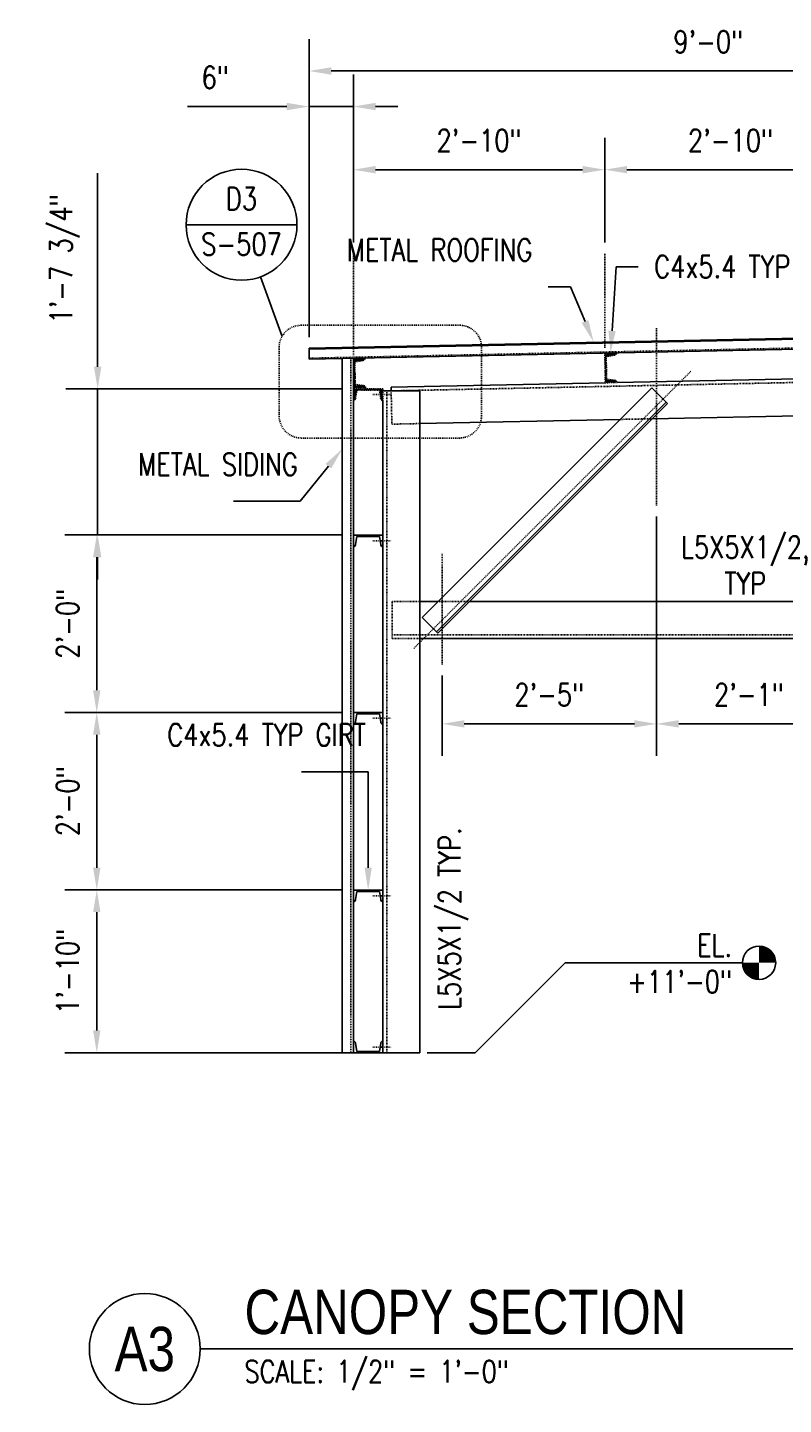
# Model space of a CAD drawing. Header units: inches. Extents: x 514 to 3028, y 69 to 495.
# Tile 4 of 25: x 893 to 995, y 72 to 258. Entities that reach past the tile are written whole.
import ezdxf
from ezdxf import colors
from ezdxf.entities.mleader import LeaderData, LeaderLine
from ezdxf.enums import TextEntityAlignment as Align
from ezdxf.math import Vec2, Vec3

# ---------------------------------------------------------------- set-up
doc = ezdxf.new("R2010")
doc.units = ezdxf.units.IN
doc.header["$MEASUREMENT"] = 0
for name, pattern in [('014200-907 MS2 Medium Dash', [0.109898, 0.068898, -0.041]), ('Dash', [0.25, 0.125, -0.125]), ('Dash - 1_16_', [0.1875, 0.125, -0.0625]), ('Hidden 3_32_', [0.140625, 0.09375, -0.046875])]:
    doc.linetypes.add(name, pattern=pattern)
for name, color, linetype in [('A-FLOR', 192, 'Continuous'), ('G-ANNO-REFR', 2, 'Continuous'), ('S-ANNO-DIMS', 1, 'Continuous'), ('S-ANNO-NOTE', 2, 'Continuous'), ('S-ANNO-SYMB', 2, 'Continuous'), ('S-ANNO-TEXT', 2, 'Continuous'), ('S-BEAM', 10, 'Continuous'), ('S-BEAM-HDLN', 1, 'Dash'), ('S-COLS', 2, 'Continuous'), ('S-DETL', 90, 'Continuous'), ('S-DETL-PATT', 8, 'Continuous'), ('S-DETL-THIN', 1, 'Continuous')]:
    doc.layers.add(name, color=color, linetype=linetype)
doc.layers.add('A-FLOR-OVHD', color=9, linetype='014200-907 MS2 Medium Dash', true_color=0x808080)
doc.styles.add('AEC_COMN_TITLE', font='romans.shx', dxfattribs={"width": 0.8, "height": 0.1875})
doc.styles.add('Annotative', font='romans.shx', dxfattribs={"width": 0.8, "height": 0.125})
doc.styles.add('Arial', font='romans.shx', dxfattribs={"width": 0.8})
doc.styles.add('ROMANS', font='romans.shx', dxfattribs={"width": 0.8})
doc.styles.add('TITLES', font='swiss.ttf', dxfattribs={"width": 0.8, "height": 0.25})
doc.dimstyles.new('Annotative', dxfattribs={"dimscale": 0, "dimtxt": 0.125, "dimasz": 0.125, "dimexe": 0.18, "dimexo": 0.0625, "dimgap": 0.09, "dimtad": 1, "dimdec": 3, "dimzin": 3, "dimdsep": 46, "dimlunit": 4, "dimtxsty": 'Annotative', "dimcen": 0.09, "dimclrt": 2, "dimazin": 2, "dimtfac": 1, "dimtdec": 3, "dimtmove": 0, "dimatfit": 0, "dimfxl": 1, "dimtfill": 1, "dimfrac": 2, "dimtolj": 1, "dimtzin": 0, "dimarcsym": 0})
pattern_1 = [(45, (0, 0), (-0.176776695, 0.176776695), []), (45, (0, 0.125), (-0.176776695, 0.176776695), [])]

# ---------------------------------------------------------------- blocks, each defined once
blk = doc.blocks.new('051200_Column-L-Angle - L5X5X1_2-1695943-CANOPY SECTION 3')
at = {"layer": 'S-COLS'}
for p, q in [((740.21, 221.5), (735.21, 221.5)), ((735.21, 220.17), (735.21, 202)), ((740.21, 221.5), (740.21, 132)), ((735.21, 200.42), (735.21, 178)), ((735.21, 176.42), (735.21, 154)), ((735.21, 152.42), (735.21, 133.58)), ((740.21, 132), (735.21, 132))]:
    blk.add_line(p, q, dxfattribs=at)
at = {"layer": 'S-COLS', "linetype": 'Hidden 3_32_'}
blk.add_line((735.71, 132), (735.71, 221.5), dxfattribs=at)
blk = doc.blocks.new('051200_StructuralFraming-C-Channel - C4X5_4-V1-CANOPY SECTION 3')
at = {"lineweight": -3}
for p, q in [((731.21, 221.75), (731.21, 220.17)), ((735.21, 221.75), (731.21, 221.75)), ((731.5, 220.47), (731.68, 221.57)), ((731.68, 221.57), (734.74, 221.57)), ((734.74, 221.57), (734.91, 220.47)), ((735.21, 220.17), (735.21, 221.75))]:
    blk.add_line(p, q, dxfattribs=at)
for centre, start, end in [((731.21, 220.47), 270, 0), ((735.21, 220.47), 180, 270)]:
    blk.add_arc(centre, 0.296, start, end, dxfattribs=at)
blk = doc.blocks.new('051200_StructuralFraming-C-Channel - C4X5_4-1771557-CANOPY SECTION 3')
at = {"lineweight": -3}
for p, q in [((732.79, 225.91), (731.21, 225.88)), ((731.21, 225.88), (731.29, 221.88)), ((731.4, 225.41), (732.5, 225.61)), ((731.46, 222.36), (731.4, 225.41)), ((731.29, 221.88), (732.87, 221.91)), ((732.57, 222.2), (731.46, 222.36))]:
    blk.add_line(p, q, dxfattribs=at)
for centre, start, end in [((732.49, 225.91), 271.19, 1.19), ((732.57, 221.91), 1.19, 91.19)]:
    blk.add_arc(centre, 0.296, start, end, dxfattribs=at)
blk = doc.blocks.new('051200_StructuralFraming-C-Channel - C4X5_4-V5-CANOPY SECTION 3')
at = {"lineweight": -3}
for p, q in [((766.78, 226.62), (765.2, 226.59)), ((765.2, 226.59), (765.28, 222.59)), ((765.39, 226.12), (766.49, 226.32)), ((765.46, 223.06), (765.39, 226.12)), ((765.28, 222.59), (766.86, 222.62)), ((766.56, 222.91), (765.46, 223.06))]:
    blk.add_line(p, q, dxfattribs=at)
for centre, start, end in [((766.48, 226.62), 271.19, 1.19), ((766.57, 222.62), 1.19, 91.19)]:
    blk.add_arc(centre, 0.296, start, end, dxfattribs=at)
blk = doc.blocks.new('*D154')
at = {"layer": 'Defpoints', "color": 0, "transparency": 16777216}
for p in [(977.84, 193.68), (948.84, 172.18), (977.84, 164.14)]:
    blk.add_point(p, dxfattribs=at)
at = {"layer": 'S-ANNO-DIMS', "color": 0, "lineweight": -2, "transparency": 16777216}
for p, q in [((977.84, 192.18), (977.84, 159.82)), ((948.84, 170.68), (948.84, 159.82)), ((951.84, 164.14), (974.84, 164.14))]:
    blk.add_line(p, q, dxfattribs=at)
at = {"layer": 'S-ANNO-DIMS', "color": 0, "transparency": 16777216}
for points in [[(951.84, 164.64), (951.84, 163.64), (948.84, 164.14)], [(974.84, 164.64), (974.84, 163.64), (977.84, 164.14)]]:
    blk.add_solid(points, dxfattribs=at)
at = {"layer": 'S-ANNO-DIMS', "color": 2, "lineweight": -3, "transparency": 16777216, "insert": (963.34, 168.08), "char_height": 3, "width": 12.3279, "attachment_point": 5, "style": 'Annotative'}
blk.add_mtext('\\A1;2\'-5"', dxfattribs=at)
blk = doc.blocks.new('*D153')
at = {"layer": 'Defpoints', "color": 0, "transparency": 16777216}
for p in [(977.84, 193.68), (1002.84, 193.68), (1002.84, 164.14)]:
    blk.add_point(p, dxfattribs=at)
at = {"layer": 'S-ANNO-DIMS', "color": 0, "lineweight": -2, "transparency": 16777216}
for p, q in [((977.84, 192.18), (977.84, 159.82)), ((1002.84, 192.18), (1002.84, 159.82)), ((980.84, 164.14), (999.84, 164.14))]:
    blk.add_line(p, q, dxfattribs=at)
at = {"layer": 'S-ANNO-DIMS', "color": 0, "transparency": 16777216}
for points in [[(980.84, 164.64), (980.84, 163.64), (977.84, 164.14)], [(999.84, 164.64), (999.84, 163.64), (1002.84, 164.14)]]:
    blk.add_solid(points, dxfattribs=at)
at = {"layer": 'S-ANNO-DIMS', "color": 2, "lineweight": -3, "transparency": 16777216, "insert": (990.34, 168.08), "char_height": 3, "width": 12.3279, "attachment_point": 5, "style": 'Annotative'}
blk.add_mtext('\\A1;2\'-1"', dxfattribs=at)
blk = doc.blocks.new('*D150')
at = {"layer": 'Defpoints', "color": 0, "transparency": 16777216}
for p in [(936.84, 247.61), (936.84, 227.72), (930.84, 214.93)]:
    blk.add_point(p, dxfattribs=at)
at = {"layer": 'S-ANNO-DIMS', "color": 0, "lineweight": -2, "transparency": 16777216}
for p, q in [((930.84, 216.43), (930.84, 251.93)), ((936.84, 229.22), (936.84, 251.93)), ((927.84, 247.61), (914.41, 247.61)), ((936.84, 247.61), (930.84, 247.61)), ((939.84, 247.61), (942.84, 247.61))]:
    blk.add_line(p, q, dxfattribs=at)
at = {"layer": 'S-ANNO-DIMS', "color": 0, "transparency": 16777216}
for points in [[(927.84, 248.11), (927.84, 247.11), (930.84, 247.61)], [(939.84, 248.11), (939.84, 247.11), (936.84, 247.61)]]:
    blk.add_solid(points, dxfattribs=at)
at = {"layer": 'S-ANNO-DIMS', "color": 2, "lineweight": -3, "transparency": 16777216, "insert": (918.17, 251.55), "char_height": 3, "width": 4.6598, "attachment_point": 5, "style": 'Annotative'}
blk.add_mtext('\\A1;6"', dxfattribs=at)
blk = doc.blocks.new('*D149')
at = {"layer": 'Defpoints', "color": 0, "transparency": 16777216}
for p in [(970.84, 239.07), (936.84, 227.72), (970.84, 227.72)]:
    blk.add_point(p, dxfattribs=at)
at = {"layer": 'S-ANNO-DIMS', "color": 0, "lineweight": -2, "transparency": 16777216}
for p, q in [((936.84, 229.22), (936.84, 243.39)), ((970.84, 229.22), (970.84, 243.39)), ((939.84, 239.07), (967.84, 239.07))]:
    blk.add_line(p, q, dxfattribs=at)
at = {"layer": 'S-ANNO-DIMS', "color": 0, "transparency": 16777216}
for points in [[(939.84, 239.57), (939.84, 238.57), (936.84, 239.07)], [(967.84, 239.57), (967.84, 238.57), (970.84, 239.07)]]:
    blk.add_solid(points, dxfattribs=at)
at = {"layer": 'S-ANNO-DIMS', "color": 2, "lineweight": -3, "transparency": 16777216, "insert": (953.84, 243.02), "char_height": 3, "width": 15.0412, "attachment_point": 5, "style": 'Annotative'}
blk.add_mtext('\\A1;2\'-10"', dxfattribs=at)
blk = doc.blocks.new('*D148')
at = {"layer": 'Defpoints', "color": 0, "transparency": 16777216}
for p in [(1004.84, 239.07), (970.84, 227.72), (1004.84, 227.72)]:
    blk.add_point(p, dxfattribs=at)
at = {"layer": 'S-ANNO-DIMS', "color": 0, "lineweight": -2, "transparency": 16777216}
for p, q in [((970.84, 229.22), (970.84, 243.39)), ((1004.84, 229.22), (1004.84, 243.39)), ((973.84, 239.07), (1001.84, 239.07))]:
    blk.add_line(p, q, dxfattribs=at)
at = {"layer": 'S-ANNO-DIMS', "color": 0, "transparency": 16777216}
for points in [[(973.84, 239.57), (973.84, 238.57), (970.84, 239.07)], [(1001.84, 239.57), (1001.84, 238.57), (1004.84, 239.07)]]:
    blk.add_solid(points, dxfattribs=at)
at = {"layer": 'S-ANNO-DIMS', "color": 2, "lineweight": -3, "transparency": 16777216, "insert": (987.84, 243.02), "char_height": 3, "width": 15.0412, "attachment_point": 5, "style": 'Annotative'}
blk.add_mtext('\\A1;2\'-10"', dxfattribs=at)
blk = doc.blocks.new('*D146')
at = {"layer": 'Defpoints', "color": 0, "transparency": 16777216}
for p in [(902.14, 141.68), (936.84, 141.68), (936.84, 119.68)]:
    blk.add_point(p, dxfattribs=at)
at = {"layer": 'S-ANNO-DIMS', "color": 0, "lineweight": -2, "transparency": 16777216}
for p, q in [((935.34, 141.68), (897.82, 141.68)), ((902.14, 122.68), (902.14, 138.68)), ((935.34, 119.68), (897.82, 119.68))]:
    blk.add_line(p, q, dxfattribs=at)
at = {"layer": 'S-ANNO-DIMS', "color": 0, "transparency": 16777216}
for points in [[(901.64, 138.68), (902.64, 138.68), (902.14, 141.68)], [(901.64, 122.68), (902.64, 122.68), (902.14, 119.68)]]:
    blk.add_solid(points, dxfattribs=at)
at = {"layer": 'S-ANNO-DIMS', "color": 2, "lineweight": -3, "transparency": 16777216, "insert": (898.2, 130.68), "char_height": 3, "width": 15.0412, "attachment_point": 5, "rotation": 90, "style": 'Annotative'}
blk.add_mtext('\\A1;1\'-10"', dxfattribs=at)
blk = doc.blocks.new('*D145')
at = {"layer": 'Defpoints', "color": 0, "transparency": 16777216}
for p in [(902.14, 165.68), (936.84, 165.68), (936.84, 141.68)]:
    blk.add_point(p, dxfattribs=at)
at = {"layer": 'S-ANNO-DIMS', "color": 0, "lineweight": -2, "transparency": 16777216}
for p, q in [((935.34, 165.68), (897.82, 165.68)), ((902.14, 144.68), (902.14, 162.68)), ((935.34, 141.68), (897.82, 141.68))]:
    blk.add_line(p, q, dxfattribs=at)
at = {"layer": 'S-ANNO-DIMS', "color": 0, "transparency": 16777216}
for points in [[(901.64, 162.68), (902.64, 162.68), (902.14, 165.68)], [(901.64, 144.68), (902.64, 144.68), (902.14, 141.68)]]:
    blk.add_solid(points, dxfattribs=at)
at = {"layer": 'S-ANNO-DIMS', "color": 2, "lineweight": -3, "transparency": 16777216, "insert": (898.2, 153.68), "char_height": 3, "width": 12.3279, "attachment_point": 5, "rotation": 90, "style": 'Annotative'}
blk.add_mtext('\\A1;2\'-0"', dxfattribs=at)
blk = doc.blocks.new('*D144')
at = {"layer": 'Defpoints', "color": 0, "transparency": 16777216}
for p in [(902.14, 189.68), (936.84, 189.68), (936.84, 165.68)]:
    blk.add_point(p, dxfattribs=at)
at = {"layer": 'S-ANNO-DIMS', "color": 0, "lineweight": -2, "transparency": 16777216}
for p, q in [((935.34, 189.68), (897.82, 189.68)), ((902.14, 168.68), (902.14, 186.68)), ((935.34, 165.68), (897.82, 165.68))]:
    blk.add_line(p, q, dxfattribs=at)
at = {"layer": 'S-ANNO-DIMS', "color": 0, "transparency": 16777216}
for points in [[(901.64, 186.68), (902.64, 186.68), (902.14, 189.68)], [(901.64, 168.68), (902.64, 168.68), (902.14, 165.68)]]:
    blk.add_solid(points, dxfattribs=at)
at = {"layer": 'S-ANNO-DIMS', "color": 2, "lineweight": -3, "transparency": 16777216, "insert": (898.2, 177.68), "char_height": 3, "width": 12.3279, "attachment_point": 5, "rotation": 90, "style": 'Annotative'}
blk.add_mtext('\\A1;2\'-0"', dxfattribs=at)
blk = doc.blocks.new('*D143')
at = {"layer": 'Defpoints', "color": 0, "transparency": 16777216}
for p in [(902.26, 209.43), (936.84, 209.43), (936.84, 189.68)]:
    blk.add_point(p, dxfattribs=at)
at = {"layer": 'S-ANNO-DIMS', "color": 0, "lineweight": -2, "transparency": 16777216}
for p, q in [((902.26, 212.43), (902.26, 238.6)), ((935.34, 209.43), (897.94, 209.43)), ((902.26, 189.68), (902.26, 209.43)), ((935.34, 189.68), (897.94, 189.68)), ((902.26, 186.68), (902.26, 183.68))]:
    blk.add_line(p, q, dxfattribs=at)
at = {"layer": 'S-ANNO-DIMS', "color": 0, "transparency": 16777216}
for points in [[(901.76, 212.43), (902.76, 212.43), (902.26, 209.43)], [(901.76, 186.68), (902.76, 186.68), (902.26, 189.68)]]:
    blk.add_solid(points, dxfattribs=at)
at = {"layer": 'S-ANNO-DIMS', "color": 2, "lineweight": -3, "transparency": 16777216, "insert": (897.81, 227.01), "char_height": 3, "width": 23.594, "attachment_point": 5, "rotation": 90, "style": 'Annotative'}
blk.add_mtext('\\A1;1\'-7 3/4"', dxfattribs=at)
blk = doc.blocks.new('*D141')
at = {"layer": 'Defpoints', "color": 0, "transparency": 16777216}
for p in [(1038.84, 252.42), (1038.84, 229.68), (930.84, 214.93)]:
    blk.add_point(p, dxfattribs=at)
at = {"layer": 'S-ANNO-DIMS', "color": 0, "lineweight": -2, "transparency": 16777216}
for p, q in [((930.84, 216.43), (930.84, 256.74)), ((1038.84, 231.18), (1038.84, 256.74)), ((933.84, 252.42), (1035.84, 252.42))]:
    blk.add_line(p, q, dxfattribs=at)
at = {"layer": 'S-ANNO-DIMS', "color": 0, "transparency": 16777216}
for points in [[(933.84, 252.92), (933.84, 251.92), (930.84, 252.42)], [(1035.84, 252.92), (1035.84, 251.92), (1038.84, 252.42)]]:
    blk.add_solid(points, dxfattribs=at)
at = {"layer": 'S-ANNO-DIMS', "color": 2, "lineweight": -3, "transparency": 16777216, "insert": (984.84, 256.37), "char_height": 3, "width": 12.3279, "attachment_point": 5, "style": 'Annotative'}
blk.add_mtext('\\A1;9\'-0"', dxfattribs=at)
blk = doc.blocks.new('Detail Callout AEC')
at = {"color": 0, "linetype": 'ByBlock', "lineweight": -3, "transparency": 16777216}
blk.add_line((0.25, 0), (-0.25, 0), dxfattribs=at)
blk.add_circle((0, 0), 0.25, dxfattribs=at)
at = {"color": 0, "linetype": 'ByBlock', "lineweight": -3, "transparency": 16777216, "style": 'AEC_COMN_TITLE'}
for tag, p in [('VIEWNUMBER', (0, 0.0508)), ('SHEETNUMBER', (0, -0.1263))]:
    blk.add_attdef(tag, text='', height=0.0938, dxfattribs=at).set_placement(p, align=Align.CENTER)
blk = doc.blocks.new('*U160')
at = {"linetype": 'Continuous', "lineweight": -3}
blk.add_line((1.125, 0.625), (8.1286, 0.625), dxfattribs=at)
at = {"lineweight": -3}
blk.add_circle((0.8125, 0.625), 0.3125, dxfattribs=at)
at = {"lineweight": -3, "style": 'Arial'}
blk.add_attdef('DRAWING_AREA_TITLE', text='', height=0.1875, dxfattribs=at).set_placement((1.3743, 0.6339), align=Align.BOTTOM_LEFT)
blk.add_attdef('X#', text='', height=0.1875, dxfattribs=at).set_placement((0.8125, 0.625), align=Align.MIDDLE_CENTER)
blk.add_attdef('SCALE:', text='', height=0.0938, dxfattribs=at).set_placement((1.3743, 0.5606), align=Align.TOP_LEFT)
blk = doc.blocks.new('Level Circle AEC')
at = {"layer": 'S-ANNO-SYMB', "lineweight": -3}
h = blk.add_hatch(color=256, dxfattribs=at)
edge = h.paths.add_edge_path()
edge.add_line((373.71, 0), (367.71, 0))
edge.add_arc((373.71, 0), 6, 90, 180, ccw=False)
edge.add_line((373.71, 6), (373.71, 0))
h = blk.add_hatch(color=256, dxfattribs=at)
edge = h.paths.add_edge_path()
edge.add_line((373.71, -6), (373.71, 0))
edge.add_line((373.71, 0), (379.71, 0))
edge.add_arc((373.71, 0), 6, 270, 360, ccw=False)
blk.add_circle((373.71, 0), 6, dxfattribs=at)
blk = doc.blocks.new('051200_StructuralFraming-C-Channel - C4X5_4-V10-CANOPY SECTION 1')
at = {"lineweight": -3}
for p, q in [((785.21, 202), (785.21, 200.42)), ((789.21, 202), (785.21, 202)), ((785.5, 200.72), (785.68, 201.82)), ((785.68, 201.82), (788.74, 201.82)), ((788.74, 201.82), (788.91, 200.72)), ((789.21, 200.42), (789.21, 202))]:
    blk.add_line(p, q, dxfattribs=at)
for centre, start, end in [((785.21, 200.72), 270, 0), ((789.21, 200.72), 180, 270)]:
    blk.add_arc(centre, 0.296, start, end, dxfattribs=at)

msp = doc.modelspace()

# ---------------------------------------------------------------- hatches: boundary and pattern name
at = {"layer": 'S-DETL-PATT'}
h = msp.add_hatch(dxfattribs=at)
h.set_pattern_fill('STEEL', color=256, scale=2)
h.set_pattern_definition(pattern_1)
h.paths.add_polyline_path([(972.4122, 214.2958), (970.8326, 214.263), (970.9156, 210.2662), (972.4952, 210.299, 0.41421356), (972.1932, 210.5888), (971.0898, 210.7401), (971.0262, 213.799), (972.1224, 213.996, 0.41192924)])
h = msp.add_hatch(dxfattribs=at)
h.set_pattern_fill('STEEL', color=256, scale=2)
h.set_pattern_definition(pattern_1)
h.paths.add_polyline_path([(938.4196, 213.5897), (936.8399, 213.5569), (936.923, 209.558), (938.5026, 209.5908, 0.41421356), (938.2005, 209.8806), (937.0972, 210.0319), (937.0336, 213.0908), (938.1298, 213.2879, 0.41397637)])
h = msp.add_hatch(dxfattribs=at)
h.set_pattern_fill('STEEL', color=256, scale=2)
h.set_pattern_definition(pattern_1)
h.paths.add_polyline_path([(940.8397, 209.426), (936.8397, 209.426), (936.8397, 207.846, 0.41421356), (937.1357, 208.142), (937.31, 209.242), (940.3695, 209.242), (940.5437, 208.142, 0.41421356), (940.8397, 207.846)])

# ---------------------------------------------------------------- linework, layer by layer
at = {"layer": 'A-FLOR', "lineweight": -3}
for p, q in [((1038.8397, 217.176), (930.8397, 214.9326)), ((930.8397, 213.4323), (1038.8397, 215.6757)), ((930.8397, 214.9326), (930.8397, 213.4323))]:
    msp.add_line(p, q, dxfattribs=at)
at = {"layer": 'A-FLOR-OVHD', "lineweight": -3}
msp.add_line((930.8397, 213.5823), (1038.8397, 215.8257), dxfattribs=at)
at = {"layer": 'S-ANNO-SYMB', "lineweight": -3}
for p, q in [((927.1982, 216.5382), (924.2767, 224.5768)), ((953.3034, 119.676), (965.4745, 131.8471)), ((989.4449, 131.8471), (965.4745, 131.8471)), ((953.3034, 119.676), (946.8397, 119.676))]:
    msp.add_line(p, q, dxfattribs=at)
at = {"layer": 'S-ANNO-SYMB', "linetype": 'Dash', "lineweight": -3}
msp.add_lwpolyline([(926.7975, 215.0404), (926.7975, 205.7902, 0.41421356), (929.7975, 202.7902), (951.1805, 202.7902, 0.41421356), (954.1805, 205.7902), (954.1805, 215.0404, 0.41421356), (951.1805, 218.0404), (929.7975, 218.0404, 0.41421356)], format="xyb", close=True, dxfattribs=at)
at = {"layer": 'S-BEAM', "linetype": 'Hidden 3_32_'}
for p, q in [((1038.0384, 211.1604), (942.6032, 209.178)), ((942.0435, 204.6654), (941.9498, 209.174)), ((942.4152, 209.174), (941.95, 209.1644)), ((977.2454, 205.3966), (972.9119, 205.3066)), ((942.0431, 204.6824), (942.0435, 204.6654)), ((945.8378, 204.7442), (942.0435, 204.6654)), ((942.0669, 175.676), (942.0669, 180.676)), ((942.0669, 180.676), (942.0669, 180.659)), ((945.8378, 180.676), (942.0669, 180.676)), ((952.5201, 180.676), (948.2766, 180.676)), ((945.8378, 176.176), (942.0669, 176.176)), ((942.0669, 175.676), (945.8378, 175.676)), ((1033.8397, 176.176), (945.8397, 176.176))]:
    msp.add_line(p, q, dxfattribs=at)
at = {"layer": 'S-BEAM'}
for p, q in [((972.4952, 210.299), (1036.3236, 211.6249)), ((941.9396, 209.6643), (970.9156, 210.2662)), ((941.9498, 209.176), (941.9396, 209.6643)), ((977.1847, 209.5814), (946.1461, 178.5427)), ((977.1847, 209.5814), (979.3061, 207.46)), ((979.1293, 207.6368), (948.0906, 176.5981)), ((948.2674, 176.4214), (979.3061, 207.46)), ((972.9071, 205.3065), (945.8397, 204.7442)), ((1001.9215, 205.9092), (977.2454, 205.3966)), ((948.2766, 180.676), (945.8397, 180.676)), ((1027.1547, 180.676), (952.5248, 180.676)), ((948.2674, 176.4214), (946.1461, 178.5427)), ((945.8397, 175.676), (1033.8397, 175.676))]:
    msp.add_line(p, q, dxfattribs=at)
at = {"layer": 'S-DETL', "linetype": 'Dash - 1_16_', "lineweight": -3}
for p, q in [((936.8397, 213.9735), (936.8397, 227.7235)), ((970.8397, 214.9735), (970.8397, 227.7235)), ((977.8397, 193.676), (977.8397, 217.676)), ((936.5157, 213.5502), (936.5157, 119.676)), ((945.0032, 174.3395), (982.4799, 211.8161)), ((939.4566, 208.66), (941.9566, 208.66)), ((939.4566, 188.91), (941.9566, 188.91)), ((948.8397, 172.176), (948.8397, 187.176)), ((939.4566, 164.91), (941.9566, 164.91)), ((939.4566, 140.91), (941.9566, 140.91)), ((939.4566, 120.41), (941.9566, 120.41))]:
    msp.add_line(p, q, dxfattribs=at)
at = {"layer": 'S-DETL', "lineweight": -3}
for p, q in [((935.3397, 119.676), (935.3397, 213.5257)), ((936.8397, 213.5569), (936.8397, 119.676)), ((936.8397, 119.676), (935.3397, 119.676))]:
    msp.add_line(p, q, dxfattribs=at)
at = {"layer": 'S-DETL-THIN', "lineweight": -3}
msp.add_line((930.8397, 214.7825), (1038.8397, 217.026), dxfattribs=at)

# ---------------------------------------------------------------- block references
at = {"layer": 'G-ANNO-REFR', "lineweight": -3}
ref = msp.add_blockref('Detail Callout AEC', (921.7149, 231.6257), dxfattribs=dict(at, xscale=30, yscale=30, zscale=30))
ref.add_attrib('VIEWNUMBER', 'D3', dxfattribs={"layer": 'S-ANNO-TEXT', "color": 1, "transparency": 16777216, "height": 3.00001, "style": 'ROMANS', "width": 0.8}).set_placement((921.7149, 232.7507), align=Align.BOTTOM_CENTER)
ref.add_attrib('SHEETNUMBER', 'S-507', dxfattribs={"layer": 'S-ANNO-TEXT', "color": 1, "transparency": 16777216, "height": 3.00001, "style": 'ROMANS', "width": 0.8}).set_placement((921.7149, 227.4982), align=Align.CENTER)
at = {"layer": 'S-ANNO-SYMB', "lineweight": -3, "xscale": -0.375, "yscale": 0.375, "zscale": 0.375}
msp.add_blockref('Level Circle AEC', (1131.8351, 131.8471), dxfattribs=at)
at = {"layer": 'S-ANNO-SYMB', "lineweight": -3}
ref = msp.add_blockref('*U160', (889.1354, 64.6148), dxfattribs=dict(at, xscale=24.00000000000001, yscale=24.00000000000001, zscale=24.00000000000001))
ref.add_attrib('SCALE:', 'SCALE: 1/2" = 1\'-0"', dxfattribs={"layer": '0', "lineweight": -3, "height": 3, "style": 'Annotative', "width": 0.796875}).set_placement((922.1185, 78.0688), align=Align.TOP_LEFT)
ref.add_attrib('DRAWING_AREA_TITLE', 'CANOPY SECTION', dxfattribs={"layer": '0', "lineweight": -3, "height": 6, "style": 'TITLES', "width": 0.796875}).set_placement((922.1185, 79.8285), align=Align.BOTTOM_LEFT)
ref.add_attrib('X#', 'A3', dxfattribs={"layer": '0', "lineweight": -3, "height": 6, "style": 'TITLES', "width": 0.796875}).set_placement((908.6354, 79.6148), align=Align.MIDDLE_CENTER)
at = {"layer": 'S-BEAM-HDLN', "lineweight": -3}
for name in ['051200_StructuralFraming-C-Channel - C4X5_4-V5-CANOPY SECTION 3', '051200_StructuralFraming-C-Channel - C4X5_4-1771557-CANOPY SECTION 3', '051200_StructuralFraming-C-Channel - C4X5_4-V1-CANOPY SECTION 3']:
    msp.add_blockref(name, (205.6338, -12.324), dxfattribs=at)
at = {"layer": 'S-COLS', "lineweight": -3}
msp.add_blockref('051200_Column-L-Angle - L5X5X1_2-1695943-CANOPY SECTION 3', (205.6338, -12.324), dxfattribs=at)
at = {"layer": 'S-DETL-THIN', "lineweight": -3}
for p in [(151.6338, -12.324), (151.6338, -36.324), (151.6338, -60.324)]:
    msp.add_blockref('051200_StructuralFraming-C-Channel - C4X5_4-V10-CANOPY SECTION 1', p, dxfattribs=at)
at = {"layer": 'S-DETL-THIN', "lineweight": -3, "xscale": -1, "rotation": 180}
msp.add_blockref('051200_StructuralFraming-C-Channel - C4X5_4-V10-CANOPY SECTION 1', (151.6338, 321.676), dxfattribs=at)

# ---------------------------------------------------------------- texts
at = {"layer": 'S-ANNO-NOTE', "lineweight": -3, "char_height": 3, "line_spacing_factor": 0.981704, "style": 'Annotative'}
for s, insert, width, attachment_point in [('\\A1;\\pxt3.2,6.4,9.6,12.8,16,19.2,22.4,25.6,28.8,32,35.2,38.4,41.6,44.8,48,51.2,54.4,57.6,60.8,64,67.2,70.4,73.6,76.8,80,83.2,86.4,89.6,92.8,96,99.2,102.4;L5X5X1/2,\\PTYP', (989.8397, 185.5733), 19.850079, 5), ('\\pxt3.2,6.4,9.6,12.8,16,19.2,22.4,25.6,28.8,32,35.2,38.4,41.6,44.8,48,51.2,54.4,57.6,60.8,64,67.2,70.4,73.6,76.8,80,83.2,86.4,89.6,92.8,96,99.2,102.4;EL.\\P+11\'-0"', (988.0546, 135.6914), 12.548031, 3)]:
    msp.add_mtext(s, dxfattribs=dict(at, insert=insert, width=width, attachment_point=attachment_point))
at = {"layer": 'S-ANNO-NOTE', "lineweight": -3, "insert": (948.3402, 125.4571), "char_height": 3, "width": 30.697323, "attachment_point": 1, "rotation": 90, "line_spacing_factor": 0.981704, "style": 'Annotative'}
msp.add_mtext('\\pxt3.2,6.4,9.6,12.8,16,19.2,22.4,25.6,28.8,32,35.2,38.4,41.6,44.8,48,51.2,54.4,57.6,60.8,64,67.2,70.4,73.6,76.8,80,83.2,86.4,89.6,92.8,96,99.2,102.4;L5X5X1/2 TYP.', dxfattribs=at)

# ---------------------------------------------------------------- dimensions: what is measured, and where the dimension line sits
at = {"layer": 'S-ANNO-DIMS', "lineweight": -3}
for base, p2, picture, middle in [((1038.8397, 252.4196), (1038.8397, 229.676), '*D141', (984.8397, 252.4196)), ((936.8397, 247.6058), (936.8397, 227.7235), '*D150', (918.1654, 247.6058))]:
    dim = msp.add_linear_dim(base=base, p1=(930.8397, 214.9326), p2=p2, dimstyle='Annotative', override={"dimpost": '\\X', "dimtfill": 0}, dxfattribs=at)
    dim.commit()
    dim.dimension.update_dxf_attribs({"geometry": picture, "text_midpoint": middle, "dimtype": 160})
for base, p1, p2, picture, middle in [((970.8397, 239.0698), (936.8397, 227.7235), (970.8397, 227.7235), '*D149', (953.8397, 243.0155)), ((1004.8397, 239.0698), (970.8397, 227.7235), (1004.8397, 227.7235), '*D148', (987.8397, 243.0155)), ((977.8397, 164.1354), (948.8397, 172.176), (977.8397, 193.676), '*D154', (963.3397, 168.0811)), ((1002.8397, 164.1354), (977.8397, 193.676), (1002.8397, 193.676), '*D153', (990.3397, 168.0811))]:
    dim = msp.add_linear_dim(base=base, p1=p1, p2=p2, dimstyle='Annotative', override={"dimpost": '\\X', "dimtfill": 0}, dxfattribs=at)
    dim.commit()
    dim.dimension.update_dxf_attribs({"geometry": picture, "text_midpoint": middle})
for base, p1, p2, picture, middle in [((902.2579, 209.426), (936.8397, 189.676), (936.8397, 209.426), '*D143', (897.8122, 227.0146)), ((902.1412, 189.676), (936.8397, 165.676), (936.8397, 189.676), '*D144', (898.1954, 177.676)), ((902.1412, 165.676), (936.8397, 141.676), (936.8397, 165.676), '*D145', (898.1954, 153.676)), ((902.1412, 141.676), (936.8397, 119.676), (936.8397, 141.676), '*D146', (898.1954, 130.676))]:
    dim = msp.add_linear_dim(base=base, p1=p1, p2=p2, angle=90, dimstyle='Annotative', override={"dimpost": '\\X', "dimtfill": 0}, dxfattribs=at)
    dim.commit()
    dim.dimension.update_dxf_attribs({"geometry": picture, "text_midpoint": middle})

# ---------------------------------------------------------------- leaders
at = {"layer": 'S-ANNO-NOTE', "lineweight": -3}
ml = msp.add_multileader_mtext('Standard', dxfattribs=at)
ml.set_content('METAL ROOFING', color=256, style='Annotative')
ml.set_leader_properties(color=1, linetype='ByLayer', lineweight=-1)
ml.build(insert=Vec2(0, 0))
ml.multileader.update_dxf_attribs({"text_right_attachment_type": 3, "dogleg_length": 0.125, "arrow_head_size": 3, "scale": 24})
ctx = ml.context
ctx.base_point, ctx.scale, ctx.char_height, ctx.arrow_head_size, ctx.landing_gap_size, ctx.plane_origin = Vec3(944.3671, 228.22), 24, 3, 3, 2.16, Vec3(969.3264, 215.7792)
ctx.right_attachment, ctx.text_align_type = 3, 2
notes = []
notes.append((ctx, [(0, (1, 1, 0), (966.2014, 223.22), (-1, 0), 3, [(0, [(969.3264, 215.7792)], 0, [])])]))
ctx.mtext.insert, ctx.mtext.width, ctx.mtext.alignment, ctx.mtext.flow_direction = Vec3(961.0414, 229.72), 18.609717, 3, 5
ml = msp.add_multileader_mtext('Standard', dxfattribs=at)
ml.set_content('C4x5.4 TYP PURLIN', color=256, style='Annotative')
ml.set_leader_properties(color=1, linetype='ByLayer', lineweight=-1)
ml.build(insert=Vec2(0, 0))
ml.multileader.update_dxf_attribs({"text_right_attachment_type": 3, "dogleg_length": 0.125, "arrow_head_size": 3, "scale": 24})
ctx = ml.context
ctx.base_point, ctx.scale, ctx.char_height, ctx.arrow_head_size, ctx.landing_gap_size, ctx.plane_origin = Vec3(975.3639, 225.9595), 24, 3, 3, 2.16, Vec3(971.6223, 214.2817)
ctx.right_attachment = 3
notes.append((ctx, [(1, (1, 1, 0), (972.3639, 225.9595), (1, 0), 3, [(0, [(971.6223, 214.2817)], 0, [])])]))
ctx.mtext.insert, ctx.mtext.width, ctx.mtext.flow_direction = Vec3(977.5239, 227.4595), 22.729535, 5
ml = msp.add_multileader_mtext('Standard', dxfattribs=at)
ml.set_content('METAL SIDING', color=256, style='Annotative')
ml.set_leader_properties(color=1, linetype='ByLayer', lineweight=-1)
ml.build(insert=Vec2(0, 0))
ml.multileader.update_dxf_attribs({"text_right_attachment_type": 3, "dogleg_length": 0.375, "arrow_head_size": 3, "scale": 24})
ctx = ml.context
ctx.base_point, ctx.scale, ctx.char_height, ctx.arrow_head_size, ctx.landing_gap_size, ctx.plane_origin = Vec3(905.57, 199.2342), 24, 3, 3, 2.16, Vec3(935.1463, 201.3122)
ctx.right_attachment = 3
notes.append((ctx, [(0, (1, 1, 0), (929.6328, 194.2342), (-1, 0), 9, [(0, [(935.3397, 201.3122)], 0, [])])]))
ctx.mtext.insert, ctx.mtext.width, ctx.mtext.flow_direction = Vec3(907.73, 200.7342), 13.240565, 5
ml = msp.add_multileader_mtext('Standard', dxfattribs=at)
ml.set_content('CL STIFFENER AND HSS', color=256, style='Annotative')
ml.set_leader_properties(color=1, linetype='ByLayer', lineweight=-1)
ml.build(insert=Vec2(0, 0))
ml.multileader.update_dxf_attribs({"text_right_attachment_type": 3, "dogleg_length": 0.125, "arrow_head_size": 1, "scale": 8})
ctx = ml.context
ctx.base_point, ctx.scale, ctx.char_height, ctx.arrow_head_size, ctx.landing_gap_size, ctx.plane_origin = Vec3(784.2742, 163.7303), 8, 1, 1, 0.72, Vec3(807.5165, 161.7288)
ctx.right_attachment = 3
notes.append((ctx, [(0, (1, 1, 0), (801.1523, 163.7303), (-1, 0), 1, [(0, [(807.6926, 161.7288)], 0, [])])]))
ctx.mtext.insert, ctx.mtext.width, ctx.mtext.flow_direction = Vec3(784.9942, 164.2303), 15.258636, 5
ml = msp.add_multileader_mtext('Standard', dxfattribs=at)
ml.set_content('C4x5.4 TYP GIRT', color=256, style='Annotative')
ml.set_leader_properties(color=1, linetype='ByLayer', lineweight=-1)
ml.build(insert=Vec2(0, 0))
ml.multileader.update_dxf_attribs({"text_right_attachment_type": 3, "dogleg_length": 0.375, "arrow_head_size": 3, "scale": 24})
ctx = ml.context
ctx.base_point, ctx.scale, ctx.char_height, ctx.arrow_head_size, ctx.landing_gap_size, ctx.plane_origin = Vec3(909.5197, 162.6536), 24, 3, 3, 2.16, Vec3(938.8397, 141.676)
ctx.right_attachment = 3
notes.append((ctx, [(0, (1, 1, 0), (938.8397, 157.6536), (-1, 0), 9, [(0, [(938.8397, 141.676)], 0, [])])]))
ctx.mtext.insert, ctx.mtext.width, ctx.mtext.flow_direction = Vec3(911.6797, 164.1536), 19.9331, 5
ml = msp.add_multileader_mtext('Standard', dxfattribs=at)
ml.set_content('WIDE FLANGE DOOR ROLLER GUIDE SUPPORT SEE SECTIONS', color=256, style='Annotative')
ml.set_leader_properties(color=1, linetype='ByLayer', lineweight=-1)
ml.build(insert=Vec2(0, 0))
ml.multileader.update_dxf_attribs({"text_right_attachment_type": 3, "dogleg_length": 0.125, "arrow_head_size": 1, "scale": 8})
ctx = ml.context
ctx.base_point, ctx.scale, ctx.char_height, ctx.arrow_head_size, ctx.landing_gap_size, ctx.plane_origin = Vec3(784.2742, 159.8234), 8, 1, 1, 0.72, Vec3(803.5515, 153.1694)
ctx.right_attachment = 3
notes.append((ctx, [(0, (1, 1, 0), (805.6475, 158.1567), (-1, 0), 1, [(0, [(805.0275, 153.0763)], 0, [])])]))
ctx.mtext.insert, ctx.mtext.width, ctx.mtext.flow_direction = Vec3(784.9942, 160.3234), 19.076284, 5
ml = msp.add_multileader_mtext('Standard', dxfattribs=at)
ml.set_content('\\A1;PL1/2x10x1\'-0"', color=256, style='Annotative')
ml.set_leader_properties(color=1, linetype='ByLayer', lineweight=-1)
ml.build(insert=Vec2(0, 0))
ml.multileader.update_dxf_attribs({"text_right_attachment_type": 3, "dogleg_length": 0.125, "arrow_head_size": 1, "scale": 8})
ctx = ml.context
ctx.base_point, ctx.scale, ctx.char_height, ctx.arrow_head_size, ctx.landing_gap_size, ctx.plane_origin = Vec3(867.2045, 157.2443), 8, 1, 1, 0.72, Vec3(864.294, 155.1026)
ctx.right_attachment = 3
notes.append((ctx, [(0, (1, 1, 0), (866.2045, 157.2443), (1, 0), 1, [(0, [(864.1288, 154.2873)], 0, [])])]))
ctx.mtext.insert, ctx.mtext.width, ctx.mtext.flow_direction = Vec3(867.9245, 157.911), 11.454381, 5
ml = msp.add_multileader_mtext('Standard', dxfattribs=at)
ml.set_content('\\A1;(4) - 5/8" DIA x 6" HAS', color=256, style='Annotative')
ml.set_leader_properties(color=1, linetype='ByLayer', lineweight=-1)
ml.build(insert=Vec2(0, 0))
ml.multileader.update_dxf_attribs({"text_right_attachment_type": 3, "dogleg_length": 0.125, "arrow_head_size": 1, "scale": 8})
ctx = ml.context
ctx.base_point, ctx.scale, ctx.char_height, ctx.arrow_head_size, ctx.landing_gap_size, ctx.plane_origin = Vec3(867.2045, 145.969), 8, 1, 1, 0.72, Vec3(862.5193, 147.4841)
ctx.right_attachment = 3
notes.append((ctx, [(0, (1, 1, 0), (866.2045, 145.969), (1, 0), 1, [(0, [(862.5193, 147.4841)], 0, [])])]))
ctx.mtext.insert, ctx.mtext.width, ctx.mtext.flow_direction = Vec3(867.9245, 146.469), 11.534597, 5
for ctx, leaders in notes:
    for number, flags, end, landing, length, lines in leaders:
        leader = LeaderData()
        leader.index, (leader.has_last_leader_line, leader.has_dogleg_vector, leader.attachment_direction) = number, flags
        leader.last_leader_point, leader.dogleg_vector, leader.dogleg_length = Vec3(end), Vec3(landing), length
        for number, points, colour, breaks in lines:
            line = LeaderLine()
            line.index, line.vertices, line.color, line.breaks = number, Vec3.list(points), colors.encode_raw_color(colour), breaks
            leader.lines.append(line)
        ctx.leaders.append(leader)

doc.saveas('drawing.dxf')
